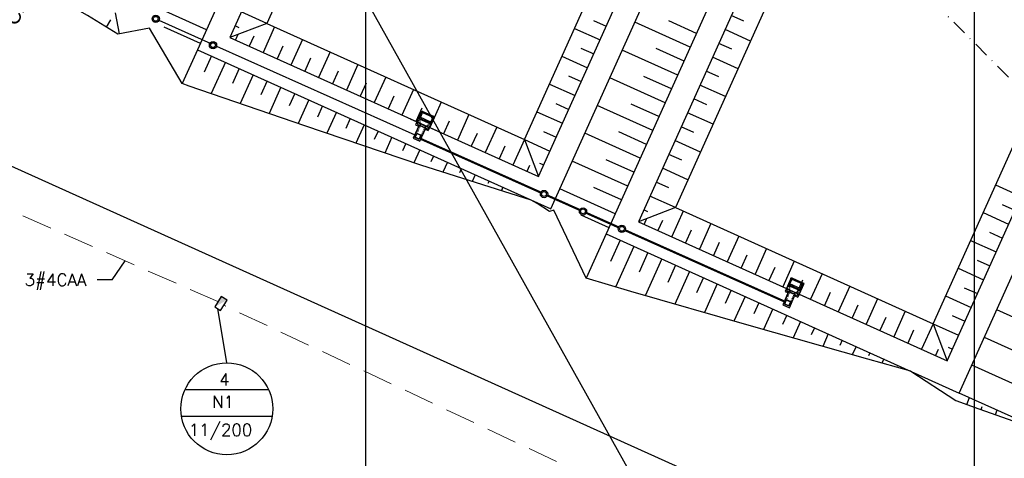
# Model space of a CAD drawing. Header units: millimetres. Extents: x 198996 to 199900, y 8707000 to 8708300.
# Tile 8 of 18: x 199343 to 199505, y 8707625 to 8707697. Entities that reach past the tile are written whole.
import ezdxf
from ezdxf.enums import TextEntityAlignment as Align

# ---------------------------------------------------------------- set-up
doc = ezdxf.new("R2010")
doc.units = ezdxf.units.MM
doc.header["$LTSCALE"] = 5
doc.linetypes.add('DASHDOT', pattern=[1, 0.5, -0.25, 0, -0.25])
doc.linetypes.add('HIDDEN', pattern=[0.375, 0.25, -0.125])
for name, color, linetype in [('1', 1, 'Continuous'), ('2', 2, 'Continuous'), ('CERCA', 3, 'CERCA_LINE'), ('ELE_DUTOS', 3, 'Continuous'), ('ELE_SUBESTAÇÃO', 3, 'Continuous'), ('ELE_TX_GERAL', 2, 'Continuous'), ('LAGOA', 3, 'Continuous'), ('LAYER7', 7, 'Continuous'), ('LINHA_TRANS', 4, 'DASHDOT'), ('MALHA', 9, 'Continuous'), ('PAREDE', 5, 'Continuous'), ('REDE', 22, 'Continuous'), ('TER-BERMA', 4, 'Continuous'), ('TER-OFFSET', 3, 'Continuous'), ('TER-OFFSET-LINHA', 7, 'Continuous')]:
    doc.layers.add(name, color=color, linetype=linetype)
doc.layers.add('TEXTO3', color=4, linetype='Continuous', lineweight=18)
doc.styles.add('NARROW', font='ARIALN.TTF')
doc.styles.add('ROMANS', font='romans.shx', dxfattribs={"width": 0.85})
doc.linetypes.add('CERCA_LINE', pattern='A,0.5,-0.2,["X",Standard,S=0.1,R=0,X=-0.1,Y=-0.05],-0.25', length=0.95)

msp = doc.modelspace()

# ---------------------------------------------------------------- hatches: boundary and pattern name
at = {"layer": 'ELE_SUBESTAÇÃO'}
msp.add_hatch(color=256, dxfattribs=at).paths.add_polyline_path([(199375.26, 8707649.53), (199377.29, 8707650.63), (199376.32, 8707651.23)])

# ---------------------------------------------------------------- linework, layer by layer
at = {"color": 7}
for p, q in [((199407.37, 8707680.39, 1), (199408.46, 8707679.9, 1)), ((199410.56, 8707678.96, 1), (199411.66, 8707678.47, 1)), ((199468.04, 8707653.05, 1), (199469.14, 8707652.56, 1)), ((199471.24, 8707651.62, 1), (199472.34, 8707651.13, 1))]:
    msp.add_line(p, q, dxfattribs=at)
for centre, radius in [((199365.57, 8707696.8, 1), 0.6), ((199365.57, 8707696.8, 1), 0.4), ((199374.98, 8707692.48, 1), 0.6), ((199374.98, 8707692.48, 1), 0.4), ((199429.34, 8707668.05, 1), 0.6), ((199429.34, 8707668.05, 1), 0.4), ((199435.74, 8707665.2, 1), 0.6), ((199435.74, 8707665.2, 1), 0.4), ((199442.13, 8707662.34, 1), 0.6), ((199442.13, 8707662.34, 1), 0.4)]:
    msp.add_circle(centre, radius, dxfattribs=at)
at = {"layer": '1', "color": 7, "linetype": 'HIDDEN', "ltscale": 0.008}
for p, q in [((199408.63, 8707679.77, 1), (199408.89, 8707680.36, 1)), ((199408.93, 8707680.45, 1), (199408.98, 8707679.61, 1)), ((199410.67, 8707679.68, 1), (199410, 8707679.15, 1)), ((199410.36, 8707678.99, 1), (199410.63, 8707679.59, 1)), ((199409.01, 8707679.27, 1), (199408.13, 8707677.31, 1)), ((199409.74, 8707678.94, 1), (199408.86, 8707676.98, 1)), ((199469.68, 8707651.94, 1), (199468.81, 8707649.98, 1)), ((199469.3, 8707652.43, 1), (199469.57, 8707653.03, 1)), ((199469.61, 8707653.12, 1), (199469.66, 8707652.27, 1)), ((199471.34, 8707652.34, 1), (199470.68, 8707651.82, 1)), ((199471.04, 8707651.66, 1), (199471.3, 8707652.25, 1)), ((199470.41, 8707651.61, 1), (199469.54, 8707649.65, 1))]:
    msp.add_line(p, q, dxfattribs=at)
at = {"layer": '1', "color": 7}
for p, q in [((199410.67, 8707679.68, 1), (199408.93, 8707680.45, 1)), ((199410.75, 8707679.86, 1), (199409.01, 8707680.64, 1)), ((199408.97, 8707679.29, 1), (199409, 8707679.29, 1)), ((199409.78, 8707678.93, 1), (199409.75, 8707678.95, 1)), ((199471.34, 8707652.34, 1), (199469.61, 8707653.12, 1)), ((199469.65, 8707651.95, 1), (199469.68, 8707651.95, 1)), ((199471.43, 8707652.53, 1), (199469.69, 8707653.3, 1)), ((199470.45, 8707651.59, 1), (199470.43, 8707651.62, 1))]:
    msp.add_line(p, q, dxfattribs=at)
at = {"layer": '1', "color": 7, "linetype": 'Continuous', "ltscale": 0.008}
for p, q in [((199408.98, 8707679.61, 1), (199409.01, 8707679.27, 1)), ((199410, 8707679.15, 1), (199409.74, 8707678.94, 1)), ((199469.66, 8707652.27, 1), (199469.68, 8707651.94, 1)), ((199470.68, 8707651.82, 1), (199470.41, 8707651.61, 1))]:
    msp.add_line(p, q, dxfattribs=at)
at = {"layer": '2', "color": 7}
for p, q in [((199408.83, 8707680.72, 1), (199409.01, 8707680.64, 1)), ((199410.75, 8707679.86, 1), (199410.93, 8707679.78, 1)), ((199469.51, 8707653.38, 1), (199469.69, 8707653.3, 1)), ((199471.43, 8707652.53, 1), (199471.61, 8707652.45, 1))]:
    msp.add_line(p, q, dxfattribs=at)
at = {"layer": '2', "color": 7, "elevation": 1}
for points in [[(199408.86, 8707676.98), (199408.13, 8707677.31), (199408.46, 8707678.04), (199409.19, 8707677.72)], [(199469.54, 8707649.65), (199468.81, 8707649.98), (199469.13, 8707650.71), (199469.86, 8707650.38)]]:
    msp.add_lwpolyline(points, close=True, dxfattribs=at)
at = {"layer": 'CERCA', "color": 7, "ltscale": 2}
msp.add_line((199160.46, 8707754.35), (199556.52, 8707575.91), dxfattribs=at)
msp.add_lwpolyline([(199535.18, 8707458.35), (199335.38, 8707815.67), (199316.53, 8707803.68)], dxfattribs=at)
at = {"layer": 'Defpoints', "color": 7, "linetype": 'ByBlock'}
for p in [(199408.86, 8707676.98, 1), (199408.86, 8707676.98, 1), (199408.88, 8707676.92, 1), (199408.88, 8707676.92, 1), (199469.54, 8707649.65, 1), (199469.54, 8707649.65, 1), (199469.56, 8707649.58, 1), (199469.56, 8707649.58, 1)]:
    msp.add_point(p, dxfattribs=at)
at = {"layer": 'ELE_DUTOS', "linetype": 'HIDDEN', "lineweight": 0, "ltscale": 4}
for points in [[(199375.79, 8707650.38), (199269.25, 8707697.21)], [(199485.74, 8707598.68), (199376.76, 8707649.78)]]:
    msp.add_lwpolyline(points, dxfattribs=at)
at = {"layer": 'ELE_SUBESTAÇÃO'}
msp.add_lwpolyline([(199376.23, 8707648.93), (199377.29, 8707650.63), (199376.32, 8707651.23), (199375.26, 8707649.53)], close=True, dxfattribs=at)
at = {"layer": 'ELE_TX_GERAL', "lineweight": -3}
for q in [(199360.57, 8707657.07), (199355.96, 8707653.94)]:
    msp.add_line((199358.44, 8707653.94), q, dxfattribs=at)
for points in [[(199377.24, 8707640.34), (199375.75, 8707649.23)], [(199370.39, 8707635.95), (199384.09, 8707635.95)], [(199369.79, 8707631.58), (199384.69, 8707631.58)]]:
    msp.add_lwpolyline(points, dxfattribs=at)
msp.add_circle((199377.24, 8707632.79), 7.55, dxfattribs=at)
at = {"layer": 'LAGOA', "color": 7, "elevation": 1}
for points in [[(199500.6, 8707796.99), (199439.55, 8707661.51), (199497.54, 8707635.38), (199558.58, 8707770.87)], [(199502.6, 8707791.7), (199444.84, 8707663.51), (199495.54, 8707640.67), (199553.29, 8707768.86)], [(199504.91, 8707785.62), (199450.93, 8707665.82), (199493.23, 8707646.76), (199547.21, 8707766.56)]]:
    msp.add_lwpolyline(points, close=True, dxfattribs=at)
at = {"layer": 'LAYER7', "color": 7, "linetype": 'HIDDEN', "ltscale": 0.5, "elevation": 1}
for points in [[(199408.83, 8707677.05), (199408.2, 8707677.34), (199408.48, 8707677.98), (199409.12, 8707677.69)], [(199469.51, 8707649.72), (199468.87, 8707650), (199469.16, 8707650.64), (199469.8, 8707650.36)]]:
    msp.add_lwpolyline(points, close=True, dxfattribs=at)
at = {"layer": 'LINHA_TRANS', "color": 7}
msp.add_lwpolyline([(199172.83, 8708021.58), (199615.69, 8707576.64), (199615.69, 8707576.64)], dxfattribs=at)
at = {"layer": 'MALHA'}
for p, q in [((199400, 8708300), (199400, 8707000)), ((199400, 8708300), (199400, 8707000)), ((199500, 8708300), (199500, 8707000)), ((199500, 8708300), (199500, 8707000))]:
    msp.add_line(p, q, dxfattribs=at)
at = {"layer": 'PAREDE', "color": 7}
for p, q in [((199409.18, 8707681.5, 1), (199408.24, 8707679.39, 1)), ((199409.44, 8707681.6, 1), (199408.99, 8707680.58, 1)), ((199409.18, 8707681.5, 1), (199409.26, 8707681.68, 1)), ((199409.26, 8707681.68, 1), (199409.44, 8707681.6, 1)), ((199409.36, 8707681.42, 1), (199411.1, 8707680.64, 1)), ((199409.44, 8707681.6, 1), (199411.18, 8707680.82, 1)), ((199408.24, 8707679.39, 1), (199408.74, 8707679.17, 1)), ((199408.63, 8707679.77, 1), (199408.5, 8707679.5, 1)), ((199408.5, 8707679.5, 1), (199410.24, 8707678.72, 1)), ((199408.63, 8707679.77, 1), (199410.36, 8707678.99, 1)), ((199408.71, 8707680.44, 1), (199410.81, 8707679.51, 1)), ((199408.96, 8707680.51, 1), (199408.89, 8707680.36, 1)), ((199408.91, 8707680.53, 1), (199408.96, 8707680.51, 1)), ((199408.99, 8707680.58, 1), (199408.94, 8707680.6, 1)), ((199411.28, 8707680.56, 1), (199410.34, 8707678.46, 1)), ((199410.69, 8707679.74, 1), (199410.63, 8707679.59, 1)), ((199410.74, 8707679.72, 1), (199410.69, 8707679.74, 1)), ((199411.18, 8707680.82, 1), (199410.72, 8707679.8, 1)), ((199410.77, 8707679.78, 1), (199410.72, 8707679.8, 1)), ((199411.18, 8707680.82, 1), (199411.36, 8707680.74, 1)), ((199411.28, 8707680.56, 1), (199411.36, 8707680.74, 1)), ((199409.84, 8707678.68, 1), (199410.34, 8707678.46, 1)), ((199410.36, 8707678.99, 1), (199410.24, 8707678.72, 1)), ((199469.86, 8707654.16, 1), (199468.92, 8707652.06, 1)), ((199470.12, 8707654.26, 1), (199469.66, 8707653.24, 1)), ((199469.86, 8707654.16, 1), (199469.94, 8707654.35, 1)), ((199469.94, 8707654.35, 1), (199470.12, 8707654.26, 1)), ((199470.04, 8707654.08, 1), (199471.77, 8707653.31, 1)), ((199470.12, 8707654.26, 1), (199471.86, 8707653.49, 1)), ((199471.86, 8707653.49, 1), (199471.4, 8707652.47, 1)), ((199471.86, 8707653.49, 1), (199472.04, 8707653.41, 1)), ((199468.92, 8707652.06, 1), (199469.42, 8707651.84, 1)), ((199469.3, 8707652.43, 1), (199469.18, 8707652.16, 1)), ((199469.18, 8707652.16, 1), (199470.92, 8707651.39, 1)), ((199469.3, 8707652.43, 1), (199471.04, 8707651.66, 1)), ((199469.39, 8707653.11, 1), (199471.49, 8707652.17, 1)), ((199469.64, 8707653.18, 1), (199469.57, 8707653.03, 1)), ((199469.59, 8707653.2, 1), (199469.64, 8707653.18, 1)), ((199469.66, 8707653.24, 1), (199469.62, 8707653.26, 1)), ((199471.96, 8707653.22, 1), (199471.02, 8707651.12, 1)), ((199471.37, 8707652.4, 1), (199471.3, 8707652.25, 1)), ((199471.41, 8707652.38, 1), (199471.37, 8707652.4, 1)), ((199471.44, 8707652.45, 1), (199471.4, 8707652.47, 1)), ((199471.96, 8707653.22, 1), (199472.04, 8707653.41, 1)), ((199470.51, 8707651.35, 1), (199471.02, 8707651.12, 1)), ((199471.04, 8707651.66, 1), (199470.92, 8707651.39, 1))]:
    msp.add_line(p, q, dxfattribs=at)
at = {"layer": 'PAREDE', "color": 7, "elevation": 1}
for points in [[(199408.82, 8707679.35), (199407.87, 8707677.21), (199408.96, 8707676.72), (199409.92, 8707678.86)], [(199469.5, 8707652.02), (199468.54, 8707649.88), (199469.64, 8707649.39), (199470.6, 8707651.53)]]:
    msp.add_lwpolyline(points, close=True, dxfattribs=at)
at = {"layer": 'REDE', "color": 7}
for p, q in [((199374.67, 8707692.73, 1), (199366.12, 8707696.55, 1)), ((199375.55, 8707692.31, 1), (199408.11, 8707677.76, 1))]:
    msp.add_line(p, q, dxfattribs=at)
at = {"layer": 'REDE', "color": 7, "const_width": 0.35, "elevation": 1}
for points in [[(199409.13, 8707677.09), (199428.79, 8707668.3)], [(199441.58, 8707662.58), (199436.28, 8707664.95)]]:
    msp.add_lwpolyline(points, dxfattribs=at)
at = {"layer": 'REDE', "color": 7, "elevation": 1}
for points in [[(199435.19, 8707665.44, 0.35, 0.35, 0), (199429.89, 8707667.81, 0.35, 0.35, 0)], [(199442.68, 8707662.09, 0.35, 0.35, 0), (199468.79, 8707650.42, 0.35, 0.35, 0)]]:
    msp.add_lwpolyline(points, format="xyseb", dxfattribs=at)
at = {"layer": 'TER-BERMA', "color": 7, "elevation": 1}
for points in [[(199433.49, 8707827.23), (199372.45, 8707691.74), (199430.44, 8707665.62), (199491.48, 8707801.1)], [(199435.5, 8707821.94), (199377.74, 8707693.75), (199428.43, 8707670.91), (199486.19, 8707799.1)], [(199502.6, 8707791.7), (199444.84, 8707663.51), (199495.54, 8707640.67), (199553.29, 8707768.86)]]:
    msp.add_lwpolyline(points, close=True, dxfattribs=at)
at = {"layer": 'TER-BERMA', "color": 7}
msp.add_lwpolyline([(199500.6, 8707796.99), (199439.55, 8707661.51), (199497.54, 8707635.38), (199558.58, 8707770.87)], close=True, dxfattribs=at)
at = {"layer": 'TER-OFFSET', "color": 7}
for p, q in [((199383.82, 8707696.05, 1), (199377.74, 8707693.75, 1)), ((199426.13, 8707676.99, 1), (199428.43, 8707670.91, 1)), ((199450.93, 8707665.82, 1), (199444.84, 8707663.51, 1)), ((199493.23, 8707646.76, 1), (199495.54, 8707640.67, 1))]:
    msp.add_line(p, q, dxfattribs=at)
at = {"layer": 'TER-OFFSET', "color": 7, "elevation": 1}
for points in [[(199437.8, 8707815.85), (199383.82, 8707696.05), (199426.13, 8707676.99), (199480.11, 8707796.79)], [(199504.91, 8707785.62), (199450.93, 8707665.82), (199493.23, 8707646.76), (199547.21, 8707766.56)]]:
    msp.add_lwpolyline(points, close=True, dxfattribs=at)
at = {"layer": 'TER-OFFSET', "color": 7}
for points in [[(199364.55, 8707695.3), (199359.34, 8707694.29), (199354.35, 8707697.33), (199336.92, 8707707.34), (199334.31, 8707708.93)], [(199427.24, 8707667.06), (199409.09, 8707672.77), (199390.08, 8707679.25), (199371.08, 8707685.78), (199369.94, 8707686.17), (199364.55, 8707695.3)], [(199430.95, 8707665.38), (199430.24, 8707665.18), (199428.19, 8707666.48), (199427.24, 8707667.06)], [(199489.56, 8707638.98), (199482.49, 8707640.92), (199463.05, 8707646.48), (199443.61, 8707652.02), (199436.27, 8707654.21), (199430.95, 8707665.38)]]:
    msp.add_lwpolyline(points, dxfattribs=at)
msp.add_lwpolyline([(199489.56, 8707638.98), (199496.98, 8707634.13), (199500.76, 8707632.8), (199510.23, 8707629.47), (199518.69, 8707623.91), (199535.96, 8707612.66, 0.442171), (199543.11, 8707614.52), (199545.11, 8707618.34)], format="xyb", dxfattribs=at)
at = {"layer": 'TER-OFFSET-LINHA', "color": 7}
for p, q in [((199373.93, 8707695.02), (199362.08, 8707700.36)), ((199359.64, 8707694.35), (199358.97, 8707697.81)), ((199383.82, 8707696.05, 1), (199379.63, 8707697.94, 1)), ((199462.16, 8707696.4, 1), (199460.08, 8707697.34, 1)), ((199357.47, 8707695.43), (199358.2, 8707696.63)), ((199379.3, 8707695.35, 1), (199378.6, 8707695.66, 1)), ((199437.49, 8707696.55, 1), (199439.57, 8707695.61, 1)), ((199372.9, 8707692.75), (199366.98, 8707695.42)), ((199379.06, 8707694.25, 1), (199378.65, 8707693.34, 1)), ((199381.67, 8707693.94, 1), (199380.93, 8707692.31, 1)), ((199385.1, 8707695.48, 1), (199383.21, 8707691.28, 1)), ((199434.34, 8707695.22, 1), (199438.54, 8707693.34, 1)), ((199463.25, 8707693.17, 1), (199459.06, 8707695.06, 1)), ((199386.43, 8707692.34, 1), (199385.49, 8707690.25, 1)), ((199389.66, 8707693.42, 1), (199387.77, 8707689.23, 1)), ((199460.17, 8707691.81, 1), (199458.03, 8707692.78, 1)), ((199372.45, 8707691.74), (199369.94, 8707686.17)), ((199374.73, 8707690.72), (199373.52, 8707688.04)), ((199394.22, 8707691.37, 1), (199392.33, 8707687.17, 1)), ((199435.37, 8707692.02, 1), (199437.51, 8707691.06, 1)), ((199377.01, 8707689.69), (199374.69, 8707684.54)), ((199391.01, 8707690.34, 1), (199390.05, 8707688.2, 1)), ((199398.78, 8707689.31, 1), (199396.89, 8707685.12, 1)), ((199432.29, 8707690.67, 1), (199436.48, 8707688.78, 1)), ((199461.2, 8707688.61, 1), (199457, 8707690.5, 1)), ((199379.29, 8707688.66), (199378.18, 8707686.19)), ((199381.57, 8707687.63), (199379.44, 8707682.91)), ((199395.55, 8707688.23, 1), (199394.61, 8707686.15, 1)), ((199458.05, 8707687.28, 1), (199455.98, 8707688.22, 1)), ((199383.85, 8707686.61), (199382.83, 8707684.35)), ((199400.13, 8707686.23, 1), (199399.17, 8707684.09, 1)), ((199403.34, 8707687.26, 1), (199401.45, 8707683.07, 1)), ((199430.24, 8707686.11, 1), (199434.43, 8707684.22, 1)), ((199433.38, 8707687.43, 1), (199435.46, 8707686.5, 1)), ((199459.14, 8707684.05, 1), (199454.95, 8707685.94, 1)), ((199386.13, 8707685.58), (199384.19, 8707681.28)), ((199388.41, 8707684.55), (199387.48, 8707682.51)), ((199407.89, 8707685.21, 1), (199406, 8707681.01, 1)), ((199390.69, 8707683.53), (199388.94, 8707679.65)), ((199404.67, 8707684.13, 1), (199403.73, 8707682.04, 1)), ((199412.45, 8707683.15, 1), (199410.56, 8707678.96, 1)), ((199431.26, 8707682.9, 1), (199433.4, 8707681.94, 1)), ((199456.07, 8707682.7, 1), (199453.92, 8707683.66, 1)), ((199392.97, 8707682.5), (199392.14, 8707680.67)), ((199395.24, 8707681.47), (199393.69, 8707678.02)), ((199409.25, 8707682.12, 1), (199408.28, 8707679.98, 1)), ((199417.01, 8707681.1, 1), (199415.12, 8707676.9, 1)), ((199428.18, 8707681.55, 1), (199432.38, 8707679.66, 1)), ((199457.09, 8707679.49, 1), (199452.9, 8707681.38, 1)), ((199397.52, 8707680.45), (199396.79, 8707678.83)), ((199399.8, 8707679.42), (199398.44, 8707676.4)), ((199413.78, 8707680.02, 1), (199412.84, 8707677.93, 1)), ((199402.08, 8707678.39), (199401.45, 8707676.99)), ((199418.36, 8707678.01, 1), (199417.4, 8707675.88, 1)), ((199421.57, 8707679.04, 1), (199419.68, 8707674.85, 1)), ((199429.27, 8707678.32, 1), (199431.35, 8707677.38, 1)), ((199453.95, 8707678.17, 1), (199451.87, 8707679.1, 1)), ((199404.36, 8707677.36), (199403.2, 8707674.78)), ((199406.64, 8707676.34), (199406.11, 8707675.15)), ((199426.13, 8707676.99, 1), (199424.24, 8707672.8, 1)), ((199426.13, 8707676.99, 1), (199430.32, 8707675.1, 1)), ((199455.04, 8707674.93, 1), (199450.84, 8707676.82, 1)), ((199408.92, 8707675.31), (199407.95, 8707673.16)), ((199422.9, 8707675.91, 1), (199421.96, 8707673.82, 1)), ((199451.96, 8707673.58, 1), (199449.82, 8707674.54, 1)), ((199411.2, 8707674.28), (199410.77, 8707673.33)), ((199413.48, 8707673.26), (199412.74, 8707671.62)), ((199428.6, 8707673.14, 1), (199429.3, 8707672.82, 1)), ((199415.76, 8707672.23), (199415.45, 8707671.55)), ((199426.95, 8707672.74, 1), (199426.52, 8707671.77, 1)), ((199452.98, 8707670.38, 1), (199448.79, 8707672.27, 1)), ((199418.04, 8707671.2), (199417.54, 8707670.11)), ((199449.84, 8707669.05, 1), (199447.76, 8707669.99, 1)), ((199503.5, 8707669.55, 1), (199507.7, 8707667.66, 1)), ((199450.93, 8707665.82, 1), (199446.73, 8707667.71, 1)), ((199446.41, 8707665.11, 1), (199445.71, 8707665.43, 1)), ((199452.2, 8707665.24, 1), (199450.32, 8707661.05, 1)), ((199501.45, 8707664.99, 1), (199505.64, 8707663.1, 1)), ((199504.59, 8707666.32, 1), (199506.67, 8707665.38, 1)), ((199446.17, 8707664.01, 1), (199445.76, 8707663.1, 1)), ((199448.77, 8707663.71, 1), (199448.04, 8707662.07, 1)), ((199456.76, 8707663.19, 1), (199454.87, 8707658.99, 1)), ((199453.53, 8707662.11, 1), (199452.59, 8707660.02, 1)), ((199502.47, 8707661.79, 1), (199504.62, 8707660.82, 1)), ((199458.12, 8707660.1, 1), (199457.15, 8707657.97, 1)), ((199461.32, 8707661.13, 1), (199459.43, 8707656.94, 1)), ((199499.39, 8707660.43, 1), (199503.59, 8707658.54, 1)), ((199465.88, 8707659.08, 1), (199463.99, 8707654.89, 1)), ((199462.65, 8707658, 1), (199461.71, 8707655.91, 1)), ((199470.44, 8707657.03, 1), (199468.55, 8707652.83, 1)), ((199500.48, 8707657.2, 1), (199502.56, 8707656.26, 1)), ((199467.23, 8707656, 1), (199466.27, 8707653.86, 1)), ((199497.34, 8707655.87, 1), (199501.53, 8707653.98, 1)), ((199471.77, 8707653.89, 1), (199470.83, 8707651.81, 1)), ((199475, 8707654.97, 1), (199473.11, 8707650.78, 1)), ((199476.35, 8707651.89, 1), (199475.39, 8707649.75, 1)), ((199479.56, 8707652.92, 1), (199477.67, 8707648.72, 1)), ((199498.36, 8707652.67, 1), (199500.51, 8707651.7, 1)), ((199484.12, 8707650.86, 1), (199482.23, 8707646.67, 1)), ((199495.29, 8707651.32, 1), (199499.48, 8707649.43, 1)), ((199480.89, 8707649.78, 1), (199479.95, 8707647.7, 1)), ((199488.67, 8707648.81, 1), (199486.78, 8707644.62, 1)), ((199485.47, 8707647.78, 1), (199484.5, 8707645.64, 1)), ((199496.38, 8707648.08, 1), (199498.45, 8707647.15, 1)), ((199490, 8707645.68, 1), (199489.06, 8707643.59, 1)), ((199493.23, 8707646.76, 1), (199491.34, 8707642.56, 1)), ((199493.23, 8707646.76, 1), (199497.43, 8707644.87, 1)), ((199494.06, 8707642.5, 1), (199493.62, 8707641.54, 1)), ((199495.7, 8707642.9, 1), (199496.4, 8707642.59, 1))]:
    msp.add_line(p, q, dxfattribs=at)
at = {"layer": 'TER-OFFSET-LINHA', "color": 7, "flags": 128}
for points in [[(199453.36, 8707692.14), (199444.24, 8707696.25)], [(199454.38, 8707694.42), (199449.83, 8707696.48)], [(199451.3, 8707687.58), (199442.19, 8707691.69)], [(199452.33, 8707689.86), (199447.77, 8707691.92)], [(199449.25, 8707683.03), (199440.13, 8707687.13)], [(199450.28, 8707685.3), (199445.72, 8707687.36)], [(199448.22, 8707680.75), (199443.66, 8707682.8)], [(199447.2, 8707678.47), (199438.08, 8707682.57)], [(199445.14, 8707673.91), (199436.02, 8707678.02)], [(199446.17, 8707676.19), (199441.61, 8707678.24)], [(199443.09, 8707669.35), (199433.97, 8707673.46)], [(199444.11, 8707671.63), (199439.56, 8707673.68)], [(199420.32, 8707670.18), (199420.13, 8707669.76)], [(199422.6, 8707669.15), (199422.35, 8707668.6)], [(199424.88, 8707668.12), (199424.81, 8707667.98)], [(199441.03, 8707664.79), (199431.92, 8707668.9)], [(199442.06, 8707667.07), (199437.5, 8707669.12)], [(199427.15, 8707667.1), (199427.15, 8707667.09)], [(199440.01, 8707662.51), (199435.45, 8707664.57)], [(199439.55, 8707661.51), (199436.27, 8707654.21)], [(199441.83, 8707660.48), (199440.26, 8707656.99)], [(199444.11, 8707659.45), (199441.1, 8707652.77)], [(199446.39, 8707658.43), (199444.96, 8707655.24)], [(199448.67, 8707657.4), (199445.95, 8707651.35)], [(199450.95, 8707656.37), (199449.66, 8707653.52)], [(199453.23, 8707655.35), (199450.81, 8707649.97)], [(199455.51, 8707654.32), (199454.37, 8707651.8)], [(199457.79, 8707653.29), (199455.67, 8707648.58)], [(199460.07, 8707652.27), (199459.08, 8707650.08)], [(199462.35, 8707651.24), (199460.53, 8707647.2)], [(199464.63, 8707650.21), (199463.79, 8707648.36)], [(199466.91, 8707649.19), (199465.39, 8707645.81)], [(199516.47, 8707643.31), (199503.7, 8707649.06)], [(199469.19, 8707648.16), (199468.5, 8707646.64)], [(199471.47, 8707647.13), (199470.24, 8707644.42)], [(199473.74, 8707646.1), (199473.21, 8707644.92)], [(199476.02, 8707645.08), (199475.1, 8707643.03)], [(199478.3, 8707644.05), (199477.92, 8707643.19)], [(199514.41, 8707638.75), (199501.65, 8707644.5)], [(199480.58, 8707643.02), (199479.96, 8707641.64)], [(199482.86, 8707642), (199482.63, 8707641.47)], [(199485.14, 8707640.97), (199484.83, 8707640.28)], [(199487.42, 8707639.94), (199487.34, 8707639.77)], [(199512.36, 8707634.19), (199499.59, 8707639.94)], [(199510.31, 8707629.63), (199497.54, 8707635.38)], [(199498.79, 8707633.49), (199499.19, 8707634.64)], [(199501.15, 8707632.67), (199501.31, 8707633.14)], [(199503.5, 8707631.84), (199503.76, 8707632.58)]]:
    msp.add_lwpolyline(points, dxfattribs=at)

# ---------------------------------------------------------------- texts
at = {"layer": 'ELE_TX_GERAL', "lineweight": -3, "style": 'ROMANS'}
for s, p in [('3#4CAA', (199344.05, 8707652.97)), ('4', (199375.99, 8707636.59)), ('N1', (199374.83, 8707632.92)), ('11/200', (199370.97, 8707628.33))]:
    msp.add_text(s, height=2, rotation=360, dxfattribs=at).set_placement(p)
at = {"layer": 'TEXTO3', "color": 7, "style": 'NARROW', "width": 1.2}
msp.add_text('CX19', height=2.4, rotation=65.1645, dxfattribs=at).set_placement((199345.16, 8707698.96, 1), align=Align.BOTTOM_CENTER)

doc.saveas('drawing.dxf')
